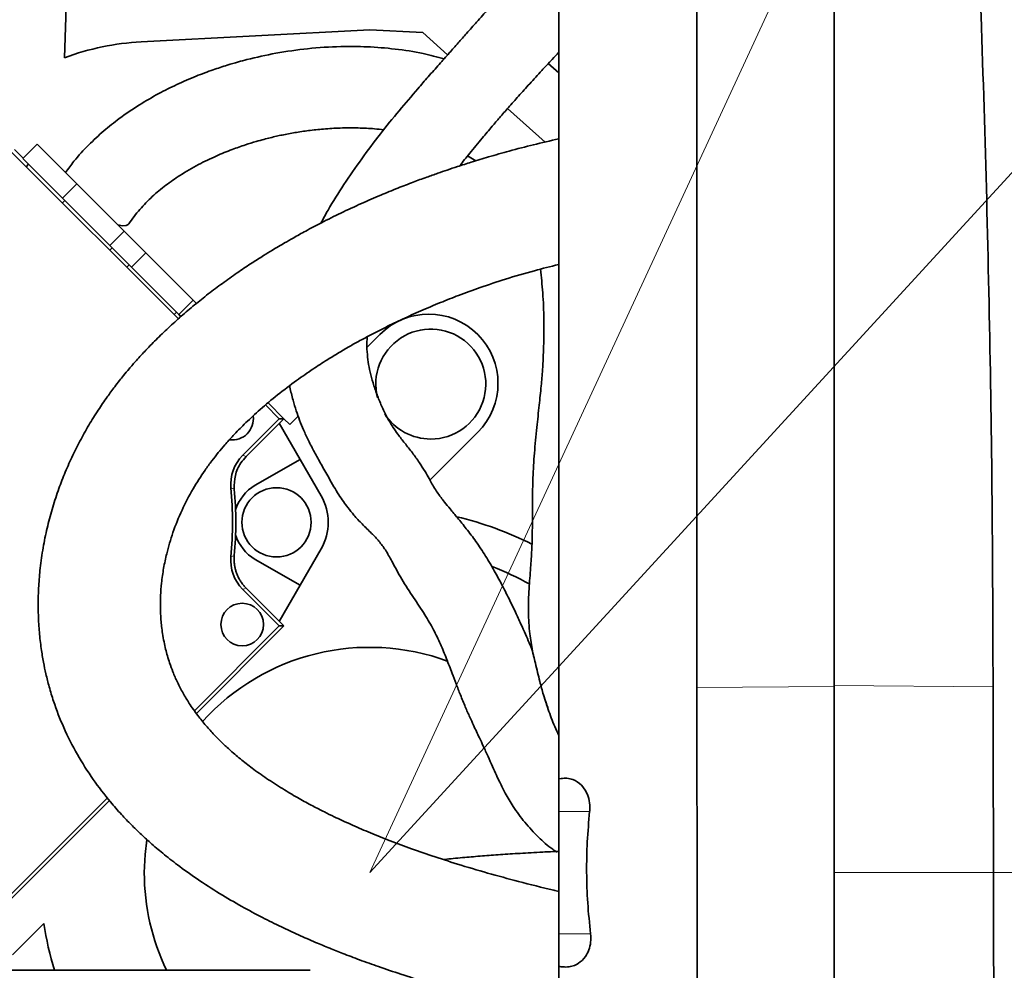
# Model space of a CAD drawing. Header units: millimetres. Extents: x 0 to 14900, y 0 to 10500.
# Tile 36 of 50: x 10741 to 10982, y 5710 to 5943. Entities that reach past the tile are written whole.
import ezdxf

# ---------------------------------------------------------------- set-up
doc = ezdxf.new("R2010")
doc.units = ezdxf.units.MM
doc.header["$LTSCALE"] = 25
doc.styles.add('SLDTEXTSTYLE0', font='TXT', dxfattribs={"width": 0.605})
doc.dimstyles.new('SLDDIMSTYLE2', dxfattribs={"dimtxt": 87.5, "dimasz": 87.5, "dimexe": 0, "dimexo": 0.0625, "dimgap": 21.875, "dimtad": 1, "dimdec": 4, "dimlfac": 25, "dimzin": 12, "dimdsep": 46, "dimtxsty": 'SLDTEXTSTYLE0', "dimsah": 1, "dimcen": 0.09, "dimadec": 1, "dimazin": 3, "dimtfac": 1, "dimtofl": 0, "dimtmove": 0, "dimatfit": 3, "dimfxl": 1, "dimfrac": 2, "dimtolj": 1, "dimtzin": 12, "dimarcsym": 0})
doc.dimstyles.new('SLDDIMSTYLE3', dxfattribs={"dimtxt": 87.5, "dimasz": 87.5, "dimexe": 0, "dimexo": 0.0625, "dimgap": 21.875, "dimtad": 1, "dimdec": 1, "dimrnd": 1e-09, "dimzin": 12, "dimdsep": 46, "dimtxsty": 'SLDTEXTSTYLE0', "dimsah": 1, "dimcen": 0, "dimadec": 0, "dimazin": 3, "dimtfac": 1, "dimtofl": 0, "dimtmove": 0, "dimatfit": 3, "dimfxl": 1, "dimfrac": 2, "dimtolj": 1, "dimtzin": 12, "dimarcsym": 0})

# ---------------------------------------------------------------- blocks, each defined once
blk = doc.blocks.new('_D_6')
at = {"color": 7, "linetype": 'Continuous', "lineweight": 0}
for p, q in [((7972.55, 6237.04), (7775.38, 6271.81)), ((12131.86, 5733.81), (13924.74, 5733.81))]:
    blk.add_line(p, q, dxfattribs=at)
at = {"color": 7, "linetype": 'Continuous', "lineweight": 18}
blk.add_arc((10826.53, 5733.81), 3060.71, 0, 170, dxfattribs=at)
for points in [[(7812.31, 6265.3), (7841.01, 6348.9), (7816.46, 6353.59)], [(13887.24, 5733.81), (13898.49, 5821.48), (13873.49, 5821.12)]]:
    blk.add_solid(points, dxfattribs=at)
at = {"color": 7, "linetype": 'Continuous', "lineweight": 18, "insert": (10991.66, 8905.45), "char_height": 87.5, "attachment_point": 1, "rotation": 354.776, "style": 'SLDTEXTSTYLE0'}
blk.add_mtext('170°', dxfattribs=at)
blk = doc.blocks.new('_D_7')
at = {"color": 7, "linetype": 'Continuous', "lineweight": 0}
for p, q in [((12131.86, 5733.81), (13924.74, 5733.81)), ((7972.55, 5230.58), (7775.38, 5195.81))]:
    blk.add_line(p, q, dxfattribs=at)
at = {"color": 7, "linetype": 'Continuous', "lineweight": 18}
blk.add_arc((10826.53, 5733.81), 3060.71, 190, 0, dxfattribs=at)
for points in [[(13887.24, 5733.81), (13873.49, 5646.5), (13898.49, 5646.14)], [(7812.31, 5202.32), (7816.46, 5114.03), (7841.01, 5118.72)]]:
    blk.add_solid(points, dxfattribs=at)
at = {"color": 7, "linetype": 'Continuous', "lineweight": 18, "insert": (10959.6, 2786.27), "char_height": 87.5, "attachment_point": 1, "rotation": 5, "style": 'SLDTEXTSTYLE0'}
blk.add_mtext('170°', dxfattribs=at)
blk = doc.blocks.new('_D_8')
at = {"color": 7, "linetype": 'Continuous', "lineweight": 0}
blk.add_line((12022.3, 8318.62), (10826.53, 5733.81), dxfattribs=at)
at = {"color": 7, "linetype": 'Continuous', "lineweight": 18}
blk.add_solid([(12022.3, 8318.62), (11974.22, 8244.45), (11996.91, 8233.95)], dxfattribs=at)
at = {"color": 7, "linetype": 'Continuous', "lineweight": 18, "insert": (11247.1, 6911.4), "char_height": 87.5, "attachment_point": 1, "rotation": 65.174, "style": 'SLDTEXTSTYLE0'}
blk.add_mtext('R2848', dxfattribs=at)
blk = doc.blocks.new('_D_9')
at = {"color": 7, "linetype": 'Continuous', "lineweight": 0}
for q in [(11837.29, 6836.36), (10826.53, 5733.81)]:
    blk.add_line((11498.23, 6466.51), q, dxfattribs=at)
at = {"color": 7, "linetype": 'Continuous', "lineweight": 18}
blk.add_solid([(11498.23, 6466.51), (11566.57, 6522.56), (11548.14, 6539.46)], dxfattribs=at)
at = {"color": 7, "linetype": 'Continuous', "lineweight": 18, "insert": (11560.07, 6700.75), "char_height": 87.5, "attachment_point": 1, "rotation": 47.4869, "style": 'SLDTEXTSTYLE0'}
blk.add_mtext('R994', dxfattribs=at)

msp = doc.modelspace()

# ---------------------------------------------------------------- linework, layer by layer
at = {"color": 7, "linetype": 'Continuous', "lineweight": 35}
for p, q in [((10940.5253734, 6012.2030468), (10940.5253734, 5779.7491901)), ((10752.2238573, 5954.4197353), (10751.5915688, 5933.9574314)), ((10770.4407499, 5937.8708017), (10826.5253734, 5940.8100723)), ((10826.5253734, 5940.8100723), (10839.5398931, 5940.1280102)), ((10845.646734, 5934.6661366), (10839.5398931, 5940.1280102)), ((10870.3616064, 5932.5377259), (10872.9253734, 5930.2448854)), ((10869.5904285, 5913.2512289), (10860.3763917, 5921.4921354)), ((10779.5486008, 5869.8155107), (10738.1218715, 5911.24224)), ((10739.3614592, 5911.4168659), (10741.4501901, 5909.3281349)), ((10744.8718668, 5912.7498116), (10741.3363329, 5909.2142777)), ((10744.8718668, 5912.7498116), (10754.6147688, 5903.0069097)), ((10741.3363329, 5909.2142777), (10751.0792349, 5899.4713758)), ((10850.5712238, 5909.8569194), (10852.5517964, 5908.6305644)), ((10742.7505465, 5907.8000641), (10742.1572969, 5907.2068146)), ((10754.6147688, 5903.0069097), (10766.2739572, 5891.3477213)), ((10751.0792349, 5899.4713758), (10762.7384233, 5887.8121873)), ((10766.2739572, 5891.3477213), (10771.5530376, 5886.0686409)), ((10762.7384233, 5887.8121873), (10768.0175037, 5882.5331069)), ((10771.5530376, 5886.0686409), (10783.212226, 5874.4094525)), ((10768.0175037, 5882.5331069), (10779.6766921, 5870.8739185)), ((10783.212226, 5874.4094525), (10784.0351478, 5873.5865306)), ((10779.6766921, 5870.8739185), (10780.1993405, 5870.3512701)), ((10825.8806863, 5862.8786978), (10829.0045581, 5866.0025696)), ((10800.9698453, 5848.6729611), (10804.3404245, 5845.3023819)), ((10805.4759432, 5845.3023819), (10801.5843141, 5849.194011)), ((10804.3404245, 5845.3023819), (10795.3337156, 5836.295673)), ((10796.1681391, 5835.9945778), (10805.4759432, 5845.3023819)), ((10804.3404245, 5845.3023819), (10805.4759432, 5845.3023819)), ((10806.8901568, 5843.8881683), (10805.4759432, 5845.3023819)), ((10806.8901568, 5843.8881683), (10808.9503543, 5845.9483659)), ((10809.4479397, 5835.3168536), (10804.3391311, 5844.1655697)), ((10853.0461886, 5841.9609391), (10841.3070081, 5830.2217585)), ((10809.4479397, 5835.3168536), (10798.4025667, 5828.9398045)), ((10814.626954, 5826.3465378), (10809.4479397, 5835.3168536)), ((10809.4479397, 5804.3762219), (10814.626954, 5813.3465378)), ((10798.4025667, 5810.753271), (10809.4479397, 5804.3762219)), ((10804.3391311, 5795.5275058), (10809.4479397, 5804.3762219)), ((10795.3337156, 5803.3974026), (10804.3404245, 5794.3906936)), ((10805.4759432, 5794.3906936), (10796.1681391, 5803.6984977)), ((10804.3404245, 5794.3906936), (10783.5051443, 5773.5554134)), ((10783.9732131, 5772.8879635), (10805.4759432, 5794.3906936)), ((10804.3404245, 5794.3906936), (10805.4759432, 5794.3906936)), ((10940.5253734, 5779.7491901), (10940.5253734, 5733.8100723)), ((10873.5100707, 5756.9131702), (10872.9253734, 5756.8100723)), ((10872.9253734, 5748.8100723), (10872.9253734, 5756.8100723)), ((10762.1193431, 5752.1696122), (10729.1084108, 5719.15868)), ((10729.1084108, 5718.0231613), (10762.6120757, 5751.5268261)), ((10872.9253734, 5718.8100723), (10872.9253734, 5748.8100723)), ((10940.5253734, 5733.8100723), (10940.5253734, 5562.664816)), ((10746.5013408, 5721.2739557), (10738.8245317, 5713.5971465)), ((10872.9253734, 5710.8100723), (10872.9253734, 5718.8100723)), ((10811.9522056, 5709.8100723), (10526.9119883, 5709.8100723)), ((10873.5401998, 5710.7016618), (10872.9253734, 5710.8100723))]:
    msp.add_line(p, q, dxfattribs=at)
at = {"color": 8, "linetype": 'Continuous', "lineweight": 18}
for p, q in [((10754.6147688, 5903.0069097), (10751.0792349, 5899.4713758)), ((10751.0659912, 5898.2981203), (10751.6592408, 5898.8913698)), ((10766.2739572, 5891.3477213), (10762.7384233, 5887.8121873)), ((10762.7053566, 5886.6587549), (10763.2986061, 5887.2520045)), ((10771.5530376, 5886.0686409), (10768.0175037, 5882.5331069)), ((10766.8640712, 5882.5000403), (10767.4573208, 5883.0932898)), ((10783.212226, 5874.4094525), (10779.6766921, 5870.8739185)), ((10778.5034366, 5870.8606749), (10779.0966861, 5871.4539245)), ((10906.8540981, 5779.2722127), (10940.5253734, 5779.5088838)), ((10940.5253734, 5779.7491901), (10979.5651029, 5779.4747848)), ((10880.5269709, 5748.8100723), (10872.9253734, 5748.8100723)), ((10940.5253734, 5733.8100723), (10979.670532, 5733.8100723)), ((10880.7588555, 5718.8100723), (10872.9253734, 5718.8100723))]:
    msp.add_line(p, q, dxfattribs=at)
at = {"color": 7, "linetype": 'Continuous', "lineweight": 35, "flags": 128}
for points in [[(10764.7153351, 5892.9063433), (10765.8372929, 5892.7099799), (10766.6970354, 5892.7402616), (10767.2615233, 5892.9960248), (10767.3984625, 5893.1580669)], [(10771.7735588, 5741.846921), (10771.366296, 5738.2629734), (10771.1868503, 5733.8100723)]]:
    msp.add_lwpolyline(points, dxfattribs=at)
at = {"color": 8, "linetype": 'Continuous', "lineweight": 18, "flags": 128}
for points in [[(10795.3337156, 5836.295673), (10795.7503341, 5836.1455626), (10796.1681391, 5835.9945778)], [(10793.2809388, 5828.0169065), (10792.9198741, 5828.1316268), (10792.4500235, 5828.2803054)], [(10792.4500235, 5811.4127701), (10792.8113642, 5811.5270511), (10793.2809388, 5811.676169)], [(10796.1681391, 5803.6984977), (10795.7503341, 5803.5475129), (10795.3337156, 5803.3974026)]]:
    msp.add_lwpolyline(points, dxfattribs=at)
at = {"color": 7, "linetype": 'Continuous', "lineweight": 35}
for centre, radius in [((10803.6525667, 5819.8465378), 8.5), ((10795.2228949, 5794.744247), 5.2236644)]:
    msp.add_circle(centre, radius, dxfattribs=at)
at = {"color": 7, "linetype": 'Continuous', "lineweight": 18}
for radius in [2848, 994]:
    msp.add_arc((10826.5253734, 5733.8100723), radius, 190, 170, dxfattribs=at)
at = {"color": 7, "linetype": 'Continuous', "lineweight": 35}
for centre, radius, start, end in [((10773.7602622, 5874.530735), 63.4269912, 93, 110.457661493), ((10841.0253734, 5853.9817544), 17, 315, 135), ((10841.5253734, 5853.8100723), 13.5, 270, 194.410026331), ((10792.7480211, 5845.3023819), 5.2236644, 263.1065463, 6.995437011), ((10841.5253734, 5853.8100723), 13.5, 212.989125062, 270), ((10802.4035397, 5829.2257421), 9.9983166, 134.9995674, 185.42597206), ((10703.6525667, 5819.8465378), 89.197067, 354.57446054, 5.42553946), ((10803.6525667, 5819.8465378), 10.5, 120, 163.18858695), ((10703.6525667, 5819.8465378), 90, 354.791410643, 5.208589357), ((10803.3686237, 5819.8465378), 13, 330, 30), ((10826.5253734, 5733.8100723), 90, 63.720877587, 76.254163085), ((10803.6525667, 5819.8465378), 10.5, 196.81141305, 240), ((10802.4035397, 5810.4673334), 9.9983166, 174.57402794, 225.0004326), ((10826.5253734, 5733.8100723), 81, 60.993077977, 68.192594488), ((10826.5253734, 5733.8100723), 55.3385231, 69.669704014, 137.866291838), ((10826.5253734, 5733.8100723), 55.3385231, 180, 205.702236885), ((10826.5253734, 5733.8100723), 81, 188.903275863, 197.235285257)]:
    msp.add_arc(centre, radius, start, end, dxfattribs=at)
for points, knots in [([(10979.5651029, 5779.4747848), (10979.5099539, 5796.7669235), (10979.4067983, 5829.1116893), (10978.5784678, 5876.5090047), (10977.4715265, 5921.6663734), (10976.1238351, 5956.7837838), (10975.4459286, 5981.8764626), (10975.1749961, 5996.9386435), (10974.4413285, 6006.9587882), (10974.0746138, 6011.9672335)], [0, 0, 0, 0, 0.2230826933, 0.4172738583, 0.6114809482, 0.8057232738, 0.8704971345, 0.9352695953, 1, 1, 1, 1]), ([(10906.8591906, 6011.7261052), (10906.8148727, 6005.1059589), (10906.7262341, 5991.8652421), (10906.9269193, 5965.3865607), (10906.803863, 5920.0229094), (10906.8697099, 5855.7789317), (10906.859302, 5804.7744524), (10906.8540981, 5779.2722127)], [0, 0, 0, 0, 0.085434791, 0.170875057, 0.3417490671, 0.6708745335, 1, 1, 1, 1]), ([(10872.9253734, 6003.8100723), (10872.9253734, 6003.8114841), (10872.9253734, 6003.8158049), (10872.9253734, 6003.7685565), (10872.9253734, 6003.8813123), (10872.9253734, 6003.425543), (10872.9253734, 6001.9816406), (10872.9253734, 5999.3458643), (10872.9253734, 5995.6762015), (10872.9253734, 5991.1351181), (10872.9253734, 5985.7745137), (10872.9253734, 5979.8513207), (10872.9253734, 5973.4179218), (10872.9253734, 5964.8397886), (10872.9253734, 5949.8341575), (10872.9253734, 5902.9634488), (10872.9253734, 5848.8226938), (10872.9253734, 5797.4847767), (10872.9253734, 5777.2318327), (10872.9253734, 5765.6737165), (10872.9253734, 5759.7668298), (10872.9253734, 5756.8100723)], [0, 0, 0, 0, 0.01649033, 0.05046708, 0.0674554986, 0.0845087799, 0.1068715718, 0.1298836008, 0.1522465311, 0.17525921, 0.197638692, 0.2206691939, 0.2430327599, 0.2655346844, 0.3105385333, 0.4005462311, 0.7572071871, 0.8785683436, 0.9392489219, 0.9695903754, 1, 1, 1, 1]), ([(10868.5028259, 5960.3100723), (10867.9240915, 5959.6608966), (10865.9214414, 5957.4144914), (10862.7101463, 5953.8443913), (10859.0120187, 5949.7198886), (10855.7547443, 5946.0741953), (10852.9122839, 5942.8768621), (10850.4567013, 5940.1049006), (10848.2091866, 5937.5633763), (10845.9530759, 5935.0129048), (10843.4997971, 5932.2387556), (10840.9141349, 5929.3054143), (10837.6135061, 5925.5284956), (10833.6389491, 5920.8697703), (10828.9884291, 5915.113969), (10824.4065167, 5909.033995), (10820.1406587, 5902.8147363), (10816.8291833, 5897.5846481), (10815.1257578, 5894.4260596), (10814.5510726, 5893.3604456)], [0, 0, 0, 0, 0.0261116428, 0.0903566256, 0.1488065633, 0.2012812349, 0.2492761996, 0.2904329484, 0.3250556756, 0.3616979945, 0.4037046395, 0.4496707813, 0.4950318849, 0.5771531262, 0.663732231, 0.7563566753, 0.8532553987, 0.9504927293, 1, 1, 1, 1]), ([(10844.7904229, 5933.6973827), (10843.0832979, 5934.1536809), (10839.1440144, 5935.2066136), (10832.8316809, 5936.1661174), (10826.0764038, 5936.7233638), (10818.9192616, 5936.7822223), (10811.4448298, 5936.2982286), (10803.7433232, 5935.1936845), (10798.0460571, 5933.9487923), (10794.0626181, 5932.8844541), (10791.3120049, 5932.0779564), (10787.8621149, 5930.9455188), (10783.7232606, 5929.3968457), (10779.2600399, 5927.4666417), (10774.5987993, 5925.1326359), (10769.8668273, 5922.3911738), (10765.3508866, 5919.3226699), (10761.1664836, 5915.9955784), (10757.4119004, 5912.5054581), (10754.2092515, 5909.0486572), (10752.5356592, 5906.6857449), (10751.8680358, 5905.7431403)], [0, 0, 0, 0, 0.05794061, 0.1337010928, 0.2078515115, 0.2767904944, 0.3615386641, 0.4422589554, 0.5147426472, 0.5358095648, 0.5637537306, 0.5992001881, 0.6417071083, 0.6907248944, 0.7360998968, 0.7852173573, 0.8378315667, 0.8795619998, 0.9233505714, 0.9694232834, 1, 1, 1, 1]), ([(10848.5698217, 5907.3749298), (10849.405497, 5908.4157134), (10851.2031329, 5910.6545612), (10853.9213456, 5913.9513775), (10856.3644644, 5916.8557808), (10858.5131666, 5919.3620384), (10860.6533528, 5921.8170797), (10863.1220923, 5924.5980599), (10865.854678, 5927.6242935), (10868.6025251, 5930.6274011), (10870.9704806, 5933.1996656), (10872.3771467, 5934.7293676), (10872.9253734, 5935.3255456)], [0, 0, 0, 0, 0.1161940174, 0.2499470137, 0.3555234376, 0.4303288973, 0.5193130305, 0.6187739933, 0.7269458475, 0.8410060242, 0.9380345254, 1, 1, 1, 1]), ([(10767.3958751, 5893.1539542), (10767.8155768, 5893.7764174), (10768.6421542, 5895.0023216), (10770.5395757, 5897.2871871), (10773.1025679, 5899.9251077), (10776.439555, 5902.6834387), (10780.2499879, 5905.332507), (10784.4080837, 5907.7335653), (10788.7067096, 5909.8031703), (10792.5641317, 5911.3765101), (10795.838813, 5912.5286922), (10798.4436846, 5913.3349587), (10800.4598666, 5913.8970028), (10802.1043155, 5914.3176407), (10803.6018507, 5914.6708296), (10805.6223104, 5915.1096234), (10808.2477883, 5915.6043537), (10811.6317701, 5916.108371), (10815.3414111, 5916.5011771), (10819.4300514, 5916.7399465), (10823.6032428, 5916.7461119), (10827.1679231, 5916.5899935), (10829.2067349, 5916.343201), (10829.9571679, 5916.2523631)], [0, 0, 0, 0, 0.0280505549, 0.0552439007, 0.1086221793, 0.161889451, 0.2149529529, 0.2838724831, 0.3483969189, 0.4062171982, 0.4554947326, 0.4948673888, 0.5235534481, 0.5477532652, 0.5709252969, 0.5930135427, 0.6419258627, 0.6943260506, 0.7537064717, 0.8201321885, 0.8935525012, 0.9608194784, 1, 1, 1, 1]), ([(10872.9253734, 5914.032833), (10870.8598791, 5913.5607193), (10866.7961248, 5912.6318596), (10861.0574268, 5911.122524), (10855.9675104, 5909.6802774), (10851.7339328, 5908.3950096), (10848.351614, 5907.3133784), (10845.6287944, 5906.4075614), (10843.1098358, 5905.543312), (10840.3378013, 5904.5605198), (10837.0593413, 5903.3509113), (10833.2876508, 5901.8919863), (10829.0453821, 5900.1570042), (10824.3611177, 5898.117996), (10819.5165291, 5895.8625666), (10814.9497805, 5893.5889642), (10811.0595642, 5891.5352251), (10808.049478, 5889.8690715), (10805.8335419, 5888.5985003), (10804.1348098, 5887.6003284), (10802.4092909, 5886.5650752), (10800.2555749, 5885.2390666), (10797.5067411, 5883.4852843), (10794.276268, 5881.32867), (10790.8118461, 5878.8883299), (10787.3237174, 5876.2842897), (10783.9317726, 5873.597239), (10780.6438639, 5870.8279012), (10777.4674597, 5867.9789064), (10774.4462243, 5865.0900314), (10771.7115421, 5862.2985863), (10769.39832, 5859.7845768), (10767.5807623, 5857.6983555), (10766.2068252, 5856.0490968), (10765.0327728, 5854.5885756), (10763.6688489, 5852.8317108), (10761.8972762, 5850.427665), (10759.7456614, 5847.2755922), (10757.5086071, 5843.6726824), (10755.3440196, 5839.7964313), (10753.348751, 5835.7889283), (10751.5621984, 5831.7186558), (10749.9364838, 5827.4619743), (10748.5059271, 5823.0423928), (10747.2716375, 5818.3602097), (10746.2921915, 5813.5434624), (10745.6188679, 5808.794771), (10745.2514262, 5804.4220243), (10745.1194902, 5800.52331), (10745.1638406, 5796.7341654), (10745.3976396, 5792.8545508), (10745.8301034, 5789.0438578), (10746.3871056, 5785.6399531), (10747.0381677, 5782.506281), (10747.8438887, 5779.3142132), (10749.1885558, 5774.8959812), (10751.3497153, 5769.3103471), (10754.6090096, 5762.8551727), (10758.472791, 5756.7651425), (10762.2041962, 5751.9010563), (10765.4218537, 5748.2298695), (10767.8863683, 5745.6500516), (10770.2539566, 5743.3387451), (10772.799626, 5741.0113286), (10775.8320117, 5738.4319126), (10779.6232209, 5735.4543552), (10784.2575104, 5732.1356743), (10789.5319855, 5728.7281968), (10794.9157823, 5725.5785913), (10799.9943334, 5722.8573372), (10804.6456121, 5720.5477816), (10809.0085258, 5718.5186344), (10812.9709874, 5716.7824186), (10816.6134926, 5715.2676717), (10820.207535, 5713.8371839), (10824.1936544, 5712.3234146), (10828.9403243, 5710.6157558), (10834.4392823, 5708.7528891), (10840.8454479, 5706.7252196), (10848.1995647, 5704.5639691), (10856.5458875, 5702.3107593), (10864.8823561, 5700.2277225), (10870.4835235, 5698.9878562), (10872.9253734, 5698.4473319)], [0, 0, 0, 0, 0.0155865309, 0.0306657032, 0.0436519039, 0.0545141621, 0.0632365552, 0.0698147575, 0.0756935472, 0.0829419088, 0.0915695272, 0.1015673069, 0.1129244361, 0.1256294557, 0.1396547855, 0.1529318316, 0.1640107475, 0.1729091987, 0.1790425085, 0.1834462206, 0.1879092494, 0.1943248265, 0.2026874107, 0.2127908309, 0.2241083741, 0.2353830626, 0.2465934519, 0.257952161, 0.2692576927, 0.2805076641, 0.2915183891, 0.3010125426, 0.3086180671, 0.3145138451, 0.318980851, 0.3242579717, 0.3330471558, 0.344059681, 0.3567716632, 0.3698624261, 0.3832657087, 0.3969411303, 0.4103105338, 0.4251926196, 0.4400462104, 0.4556603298, 0.4717587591, 0.4859548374, 0.4979731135, 0.5093552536, 0.5225774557, 0.5356293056, 0.5464872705, 0.555824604, 0.5662617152, 0.5780089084, 0.5998842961, 0.6227724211, 0.6450512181, 0.6659560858, 0.6783340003, 0.6887473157, 0.697561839, 0.7074517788, 0.7189894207, 0.7321799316, 0.7489319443, 0.7673845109, 0.7846994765, 0.8003459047, 0.8143189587, 0.8266039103, 0.8388888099, 0.8487684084, 0.8578956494, 0.8695301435, 0.8823924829, 0.8974756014, 0.9148288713, 0.9345065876, 0.9565663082, 0.9810649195, 1, 1, 1, 1]), ([(10872.9253763, 5729.2028174), (10872.5214477, 5729.2941555), (10869.2032028, 5730.044491), (10863.3788965, 5731.537309), (10855.4865766, 5733.6746413), (10848.3929513, 5735.7856452), (10841.9375737, 5737.8704158), (10836.2149714, 5739.8671587), (10830.9959712, 5741.8277232), (10826.2266195, 5743.7527168), (10821.8664757, 5745.6391544), (10818.3045891, 5747.2883395), (10815.2283873, 5748.7937549), (10812.3556527, 5750.268659), (10809.0604628, 5752.0642836), (10805.4153748, 5754.1994935), (10801.6827947, 5756.5839641), (10798.2035539, 5759.0306421), (10795.1100469, 5761.4210486), (10792.5133237, 5763.6230166), (10790.267992, 5765.7043231), (10788.2533757, 5767.734329), (10786.2356597, 5769.9671756), (10784.1585904, 5772.5454851), (10782.2965635, 5775.2051389), (10780.6536281, 5777.9233972), (10779.3163762, 5780.5023594), (10778.2325943, 5782.9865031), (10777.4383931, 5785.1539515), (10776.8630762, 5787.0038786), (10776.4050013, 5788.7270492), (10775.999595, 5790.5450422), (10775.5746033, 5792.953591), (10775.242942, 5795.8581877), (10775.1101081, 5798.9655887), (10775.1643414, 5801.9530262), (10775.4033154, 5805.0995788), (10775.892219, 5808.5393349), (10776.7610706, 5812.6586971), (10778.1536754, 5817.4018394), (10780.2914904, 5822.7444642), (10782.9597733, 5827.8846494), (10785.5300724, 5831.9102165), (10787.6876202, 5834.8664062), (10789.3057867, 5836.9220701), (10791.0516284, 5838.9981451), (10793.1541128, 5841.3323427), (10795.8621436, 5844.1061268), (10799.2811098, 5847.3023769), (10803.3739183, 5850.7695555), (10807.7421342, 5854.122409), (10811.883014, 5857.0317089), (10815.4045757, 5859.3356881), (10818.4322804, 5861.2071874), (10821.1538515, 5862.8097125), (10823.8134735, 5864.3062625), (10826.8655204, 5865.9510784), (10830.4472281, 5867.7836449), (10834.6415789, 5869.8020868), (10839.1471896, 5871.8367679), (10843.748991, 5873.7806871), (10848.605718, 5875.6957389), (10853.9029455, 5877.6321562), (10860.0965079, 5879.6804936), (10866.5159787, 5881.5968751), (10870.9300195, 5882.6809653), (10872.9253734, 5883.1710251)], [0, 0, 0, 0, 0.0039154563, 0.0321651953, 0.0572813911, 0.0821661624, 0.103546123, 0.1232364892, 0.1416415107, 0.1588065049, 0.1747764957, 0.1898349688, 0.1991183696, 0.2105019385, 0.2239128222, 0.2392685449, 0.2564644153, 0.2730925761, 0.287621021, 0.3020330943, 0.3138141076, 0.325319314, 0.3383472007, 0.3530869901, 0.3699791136, 0.3841281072, 0.3995437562, 0.4138672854, 0.425869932, 0.4354878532, 0.4441667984, 0.453940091, 0.465232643, 0.4829570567, 0.4998340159, 0.51375792, 0.5294726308, 0.5477897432, 0.5656413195, 0.5912305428, 0.6182050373, 0.64343766, 0.6657682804, 0.6768883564, 0.6868032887, 0.696035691, 0.7073485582, 0.7211725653, 0.7375605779, 0.7563766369, 0.7760348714, 0.7926824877, 0.8062088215, 0.8169705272, 0.8269358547, 0.8363601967, 0.8458855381, 0.8596242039, 0.8741166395, 0.8893717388, 0.9056539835, 0.9204676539, 0.9379501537, 0.9581407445, 0.9810776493, 1, 1, 1, 1]), ([(10868.4377048, 5882.0336387), (10868.6553723, 5880.1115457), (10869.1069092, 5876.1242925), (10869.3145215, 5869.7337214), (10869.2916696, 5863.3675348), (10869.0106521, 5857.9075727), (10868.619166, 5853.0783848), (10868.1213722, 5848.3625324), (10867.5135865, 5842.9041332), (10866.949201, 5836.9860078), (10866.5709759, 5830.9794708), (10866.470576, 5825.4720622), (10866.4818987, 5820.6769933), (10866.4486385, 5816.5992125), (10866.3181259, 5812.7259134), (10866.0237543, 5808.4354539), (10865.605166, 5803.3503105), (10865.4183451, 5797.9319994), (10865.730148, 5792.8018477), (10866.2592753, 5789.6626206), (10866.495191, 5788.2629703)], [0, 0, 0, 0, 0.0680657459, 0.1411978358, 0.2112305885, 0.2716603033, 0.314381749, 0.3649424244, 0.4246041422, 0.4929794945, 0.5570960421, 0.6148826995, 0.6645284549, 0.7057039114, 0.7410302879, 0.7857776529, 0.839668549, 0.8988254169, 0.9548904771, 1, 1, 1, 1]), ([(10866.4129453, 5788.4655354), (10866.172189, 5789.0589598), (10865.6466203, 5790.3543997), (10864.7127221, 5792.5260671), (10863.6004727, 5795.0322767), (10862.2597583, 5797.9243761), (10860.675292, 5801.168744), (10858.9713618, 5804.5508086), (10857.0976327, 5808.03571), (10855.0359046, 5811.5314979), (10852.7480297, 5814.9860801), (10850.3987587, 5818.1210347), (10848.2253925, 5820.7857561), (10846.3982665, 5822.9725513), (10845.0367369, 5824.6320342), (10844.0909053, 5825.8374433), (10843.338005, 5826.8557323), (10842.5960641, 5827.9736544), (10841.8811571, 5829.1944553), (10841.0183263, 5830.7387505), (10839.9939106, 5832.5364625), (10838.6272277, 5834.6928931), (10836.9310951, 5837.0309813), (10835.1039925, 5839.3280089), (10833.5073884, 5841.3496008), (10832.2892347, 5843.107827), (10831.4307401, 5844.5053066), (10830.7200135, 5845.7809154), (10830.0528334, 5847.1050283), (10829.4340116, 5848.4612755), (10828.8561429, 5849.8465428), (10828.1224398, 5851.7438771), (10827.3126193, 5854.0807885), (10826.5985395, 5856.7424419), (10826.1333412, 5859.2093025), (10825.8733052, 5861.726852), (10825.7893163, 5863.8470448), (10825.9055692, 5865.0865689), (10825.9388587, 5865.441512)], [0, 0, 0, 0, 0.0162409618, 0.0354538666, 0.0588888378, 0.0869955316, 0.1192901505, 0.1552829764, 0.1886994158, 0.2241929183, 0.2593777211, 0.2896648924, 0.315423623, 0.3365829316, 0.3528940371, 0.3635831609, 0.3712294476, 0.3855999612, 0.4012285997, 0.4140040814, 0.4310585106, 0.4542041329, 0.483631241, 0.5162844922, 0.5489012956, 0.5761140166, 0.5975954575, 0.6190461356, 0.6425238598, 0.667630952, 0.6927640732, 0.717732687, 0.7705250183, 0.8223313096, 0.8720596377, 0.9240303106, 0.9782457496, 1, 1, 1, 1]), ([(10806.8855933, 5853.4069679), (10806.9085216, 5853.2745888), (10807.1111605, 5852.1046338), (10807.6443489, 5850.0438414), (10808.4335771, 5847.3523983), (10809.3164027, 5844.8550211), (10810.3051281, 5842.4399191), (10811.5128367, 5839.8637992), (10812.9522665, 5837.0830475), (10814.5959215, 5834.1081422), (10816.1960441, 5831.2794845), (10817.6413066, 5828.7438305), (10818.8605334, 5826.7465802), (10820.0106658, 5825.0186824), (10821.2511686, 5823.3193136), (10822.785534, 5821.430766), (10824.7888333, 5819.2698124), (10826.8894816, 5817.2797295), (10828.8392767, 5815.2221219), (10830.4653015, 5813.0307419), (10832.1724592, 5809.9343146), (10834.3957395, 5805.7209038), (10837.2022892, 5801.508543), (10839.9722795, 5797.3289782), (10842.1906011, 5793.5713564), (10843.9277904, 5789.9743021), (10845.404853, 5786.3542967), (10846.6254159, 5783.1173303), (10847.7528914, 5780.1271433), (10848.8217724, 5777.3720541), (10849.9539558, 5774.6084342), (10851.0323371, 5772.1314719), (10851.9446516, 5770.1431047), (10852.7368002, 5768.4584111), (10853.5423028, 5766.7529201), (10854.4930898, 5764.7256328), (10855.5698567, 5762.3760418), (10856.6387196, 5759.9884915), (10857.5920536, 5757.8663116), (10858.6085269, 5755.6772996), (10859.8913246, 5753.0950373), (10861.844483, 5749.7641126), (10864.5784741, 5746.0760097), (10867.811039, 5742.5791992), (10870.4820186, 5740.1200167), (10872.1900531, 5739.0650958), (10872.56538, 5738.8332854)], [0, 0, 0, 0, 0.00439131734, 0.03881009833, 0.06815382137, 0.09305867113, 0.11956725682, 0.14929234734, 0.1814953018, 0.21494377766, 0.24898577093, 0.27035923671, 0.28845788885, 0.30348948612, 0.31636056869, 0.33274182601, 0.35363647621, 0.37875563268, 0.3996083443, 0.42046452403, 0.44386161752, 0.47735925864, 0.51286196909, 0.5453528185, 0.57340187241, 0.59966096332, 0.62589463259, 0.65204030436, 0.67047013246, 0.69037974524, 0.71170657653, 0.73106939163, 0.74650166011, 0.75837869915, 0.77028089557, 0.78620620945, 0.80610329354, 0.82551431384, 0.84169869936, 0.85465985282, 0.87480605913, 0.90017320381, 0.93094368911, 0.96237056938, 0.99173123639, 1, 1, 1, 1]), ([(10796.1681391, 5835.9945778), (10795.72391, 5835.4913977), (10794.5384242, 5834.1485931), (10793.3104997, 5831.3985883), (10793.2907924, 5829.1441331), (10793.2809388, 5828.0169065)], [0, 0, 0, 0, 0.2305598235, 0.6152802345, 1, 1, 1, 1]), ([(10793.2809388, 5811.676169), (10793.2601828, 5811.3418607), (10793.2185387, 5810.671114), (10793.272364, 5809.8610244), (10793.3703376, 5809.1149546), (10793.50485, 5808.4304347), (10793.7360323, 5807.6188057), (10793.9875714, 5806.9554531), (10794.3220627, 5806.2194947), (10794.7292289, 5805.4827571), (10795.2923634, 5804.6781653), (10795.7699265, 5804.1071986), (10796.0682813, 5803.8009856), (10796.1681391, 5803.6984977)], [0, 0, 0, 0, 0.11463391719, 0.22999823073, 0.27728129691, 0.37236936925, 0.46860795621, 0.56602030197, 0.61502555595, 0.74545697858, 0.85358283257, 0.9509949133, 1, 1, 1, 1]), ([(10868.2958973, 5780.7785837), (10868.1173927, 5781.5059871), (10867.7575624, 5782.9722891), (10867.2576198, 5785.0821166), (10866.8501959, 5786.7545029), (10866.5971397, 5787.7460267), (10866.4719715, 5788.2211502), (10866.4058746, 5788.4669888), (10866.383966, 5788.5555977), (10866.388609, 5788.5465157), (10866.4125144, 5788.4764156), (10866.4158008, 5788.4667787)], [0, 0, 0, 0, 0.2577748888, 0.51962344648, 0.71360056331, 0.81089659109, 0.85667678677, 0.90289677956, 0.94310376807, 0.99217829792, 1, 1, 1, 1]), ([(10870.2505409, 5774.3580129), (10870.1078212, 5774.6967887), (10869.7074416, 5775.6471758), (10869.067222, 5777.797479), (10868.5813427, 5779.6753614), (10868.2958973, 5780.7785837)], [0, 0, 0, 0, 0.1859968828, 0.5217877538, 1, 1, 1, 1]), ([(10906.8540981, 5779.2722127), (10906.8586667, 5774.9175762), (10906.867833, 5766.1804421), (10906.8797045, 5752.7477562), (10906.8930628, 5739.1261465), (10906.9076424, 5725.2847673), (10906.9198238, 5711.3188044), (10906.9357192, 5697.3235612), (10906.9477963, 5683.4424556), (10906.962724, 5669.9547454), (10906.9755393, 5656.9554774), (10906.9880371, 5644.566764), (10907.0017367, 5632.6843126), (10907.0121785, 5621.5555684), (10907.0255744, 5611.2545508), (10907.035012, 5601.8693896), (10907.0467308, 5593.3261067), (10907.056388, 5585.8120237), (10907.0654525, 5579.3716312), (10907.0753235, 5574.0458731), (10907.0820765, 5569.8123353), (10907.0915525, 5566.7308079), (10907.0971153, 5564.9823193), (10907.10257, 5564.2589214), (10907.1046325, 5564.4563821), (10907.1047416, 5564.4668264)], [0, 0, 0, 0, 0.0431809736, 0.0866382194, 0.1303773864, 0.1744037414, 0.219583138, 0.2650792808, 0.3108996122, 0.3574988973, 0.4026756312, 0.4481690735, 0.4939963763, 0.5405962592, 0.5857752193, 0.6312709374, 0.6770927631, 0.723692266, 0.7688718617, 0.8143682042, 0.8601887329, 0.9067881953, 0.9519653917, 0.9974592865, 1, 1, 1, 1]), ([(10979.670532, 5733.8100723), (10979.6648031, 5736.7402664), (10979.6533298, 5742.6085104), (10979.6273616, 5753.1983053), (10979.5973138, 5765.5764106), (10979.5758652, 5774.8310605), (10979.5651029, 5779.4747848)], [0, 0, 0, 0, 0.19015348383, 0.38081676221, 0.68931117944, 1, 1, 1, 1]), ([(10869.6956404, 5776.0267308), (10870.1340936, 5774.6137909), (10871.0305039, 5771.7250591), (10872.2846544, 5768.9443504), (10872.9253734, 5767.5237452)], [0, 0, 0, 0, 0.4891211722, 1, 1, 1, 1]), ([(10873.5100707, 5756.9131702), (10873.9933428, 5756.9608899), (10874.9597235, 5757.0563131), (10876.6817238, 5756.643998), (10878.4048316, 5755.5630541), (10879.781008, 5753.6511279), (10880.5060751, 5751.5132647), (10880.6211588, 5749.8375137), (10880.5391882, 5748.9433439), (10880.5269709, 5748.8100723)], [0, 0, 0, 0, 0.1427823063, 0.2855163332, 0.5161184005, 0.6906733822, 0.832519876, 0.9750379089, 1, 1, 1, 1]), ([(10880.5269709, 5748.8100723), (10880.3059054, 5746.3347094), (10879.8630717, 5741.3761152), (10879.7298254, 5733.877271), (10879.9625771, 5726.3390073), (10880.4931257, 5721.3225886), (10880.7588555, 5718.8100723)], [0, 0, 0, 0, 0.247955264, 0.4966987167, 0.7479172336, 1, 1, 1, 1]), ([(10872.9253763, 5739.030664), (10871.604031, 5738.9712689), (10868.2352297, 5738.8198396), (10863.5128811, 5738.5516898), (10858.5973411, 5738.2354651), (10854.078187, 5737.8998022), (10849.6959579, 5737.5238095), (10846.5423589, 5737.2277647), (10844.9273886, 5737.0455187), (10844.6653661, 5737.0159501)], [0, 0, 0, 0, 0.1127296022, 0.2874067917, 0.4500875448, 0.6112597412, 0.7803668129, 0.9643653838, 1, 1, 1, 1]), ([(10979.9389338, 5563.7721735), (10979.9394515, 5563.8227066), (10979.9405843, 5563.9332536), (10979.9359747, 5565.5381583), (10979.9337973, 5568.3292978), (10979.9300115, 5572.345012), (10979.9209658, 5577.4666873), (10979.9162656, 5583.6673211), (10979.9051031, 5591.0156409), (10979.8935675, 5599.3812846), (10979.8839459, 5608.6385406), (10979.866529, 5618.7447191), (10979.8528744, 5629.7956361), (10979.8355257, 5641.5748887), (10979.8140775, 5653.9222011), (10979.7970482, 5666.7960219), (10979.7713692, 5680.3039308), (10979.7492785, 5692.8125122), (10979.7310062, 5704.0314188), (10979.7106387, 5713.8476945), (10979.6898763, 5723.788666), (10979.6769876, 5730.4657438), (10979.670532, 5733.8100723)], [0, 0, 0, 0, 0.0447174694, 0.097824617, 0.1520866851, 0.2067478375, 0.259490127, 0.3125986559, 0.3668621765, 0.4215247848, 0.4742658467, 0.5273730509, 0.5816351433, 0.6362962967, 0.6890395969, 0.742149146, 0.7964136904, 0.8510773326, 0.8879902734, 0.9250279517, 0.9624489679, 1, 1, 1, 1]), ([(10880.7588555, 5718.8100723), (10880.7981951, 5718.1062664), (10880.8768202, 5716.6996252), (10880.3788193, 5714.7410047), (10879.3833954, 5712.8627358), (10877.9973164, 5711.5737253), (10876.4605435, 5710.8545681), (10875.0371391, 5710.5476396), (10874.0561952, 5710.6485703), (10873.5401998, 5710.7016618)], [0, 0, 0, 0, 0.1285960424, 0.2570147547, 0.3894767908, 0.5904456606, 0.7220635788, 0.8538000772, 1, 1, 1, 1]), ([(10872.9253734, 5710.8100723), (10872.9253734, 5708.0360928), (10872.9253734, 5702.477178), (10872.9253734, 5694.2478571), (10872.9253734, 5686.114781), (10872.9253734, 5677.345837), (10872.9253734, 5668.0651004), (10872.9253734, 5658.3819509), (10872.9253734, 5649.1224759), (10872.9253734, 5640.4946364), (10872.9253734, 5632.587553), (10872.9253734, 5625.4066275), (10872.9253734, 5618.9124767), (10872.9253734, 5613.2677695), (10872.9253734, 5608.5205409), (10872.9253734, 5604.6582689), (10872.9253734, 5601.6642479), (10872.9253734, 5599.6714134), (10872.9253734, 5598.6396447), (10872.9253734, 5598.6621689), (10872.9253734, 5598.6708488)], [0, 0, 0, 0, 0.04474547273, 0.08966766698, 0.13513454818, 0.18078706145, 0.23995575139, 0.2995341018, 0.36040776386, 0.42172938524, 0.48093160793, 0.54054630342, 0.60145847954, 0.6628188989, 0.72196759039, 0.78152547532, 0.8423774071, 0.90367659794, 0.96288123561, 1, 1, 1, 1])]:
    msp.add_open_spline(points, degree=3, knots=knots, dxfattribs=at)
at = {"color": 8, "linetype": 'Continuous', "lineweight": 18}
msp.add_open_spline([(10979.670532, 5733.8100723), (10980.8252152, 5733.810062), (10983.1067003, 5733.8100416), (10986.4522854, 5733.8099864), (10989.6872009, 5733.809969), (10992.8076227, 5733.8099943), (10995.8136305, 5733.8100441), (11000.2458789, 5733.8101168), (11005.8618802, 5733.8097938), (11010.2336418, 5733.80989), (11012.3270035, 5733.8099361)], degree=3, knots=[0, 0, 0, 0, 0.1002570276, 0.1980932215, 0.2934877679, 0.3864245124, 0.4768922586, 0.5648851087, 0.7916508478, 1, 1, 1, 1], dxfattribs=at)

# ---------------------------------------------------------------- dimensions: what is measured, and where the dimension line sits
at = {"color": 7, "linetype": 'Continuous', "lineweight": 18}
for base, line1, line2, picture, middle in [((11093.2840942, 8782.8762034), ((12081.864904, 5733.8100723), (9571.1858428, 5733.8100723)), ((9847.6264669, 5906.4163609), (8021.7928928, 6228.3600823)), '_D_6', (11105.2016849, 8781.8100723)), ((11093.2840942, 2684.7439413), ((9847.6264669, 5561.2037837), (8021.7928928, 5239.2600623)), ((12081.864904, 5733.8100723), (9571.1858428, 5733.8100723)), '_D_7', (11093.2840942, 2684.7439413))]:
    dim = msp.add_angular_dim_2l(base=base, line1=line1, line2=line2, dimstyle='SLDDIMSTYLE2', dxfattribs=at)
    dim.commit()
    dim.dimension.update_dxf_attribs({"geometry": picture, "text_midpoint": middle, "dimtype": 162})
for mpoint, picture, middle in [((12022.3001592, 8318.6169629), '_D_8', (11424.4130163, 7026.2137676)), ((11498.2294032, 6466.5103496), '_D_9', (11741.3402697, 6731.6976585))]:
    dim = msp.add_radius_dim(center=(10826.5253734, 5733.8100723), mpoint=mpoint, dimstyle='SLDDIMSTYLE3', dxfattribs=at)
    dim.commit()
    dim.dimension.update_dxf_attribs({"geometry": picture, "text_midpoint": middle, "dimtype": 164})

doc.saveas('drawing.dxf')
